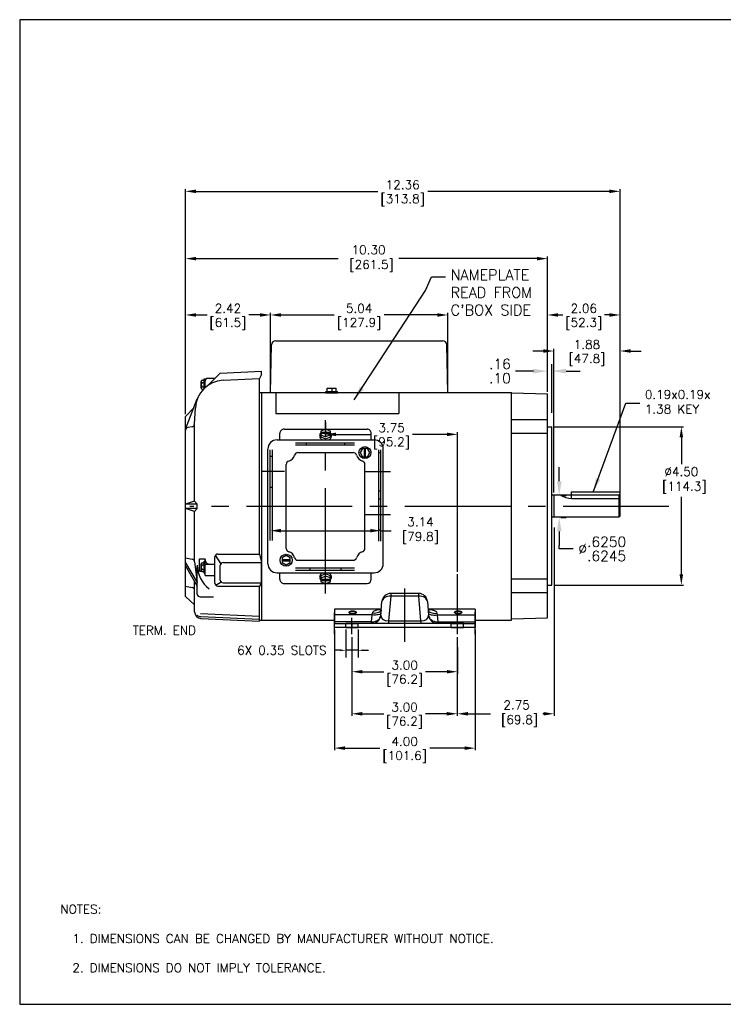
# Model space of a CAD drawing. Extents: x 897.4 to 937.4, y -8.5 to 19.5.
# Tile 1 of 7: x 897.4 to 917.4, y -8.5 to 19.5. Entities that reach past the tile are written whole.
import ezdxf

# ---------------------------------------------------------------- set-up
doc = ezdxf.new("R2010")
doc.units = 0
doc.header["$LTSCALE"] = 4
doc.header["$MEASUREMENT"] = 0
doc.linetypes.add('CENTER2', pattern=[1.125, 0.75, -0.125, 0.125, -0.125])
doc.layers.get('0').update_dxf_attribs({"linetype": 'CONTINUOUS'})
doc.layers.get('DEFPOINTS').update_dxf_attribs({"linetype": 'CONTINUOUS'})
for name, color, linetype in [('CENTER', 40, 'CENTER2'), ('DIMENSIONS', 140, 'CONTINUOUS'), ('DIMENSIONS @ 1', 140, 'CONTINUOUS'), ('TEXT', 140, 'CONTINUOUS'), ('TEXT @ 1', 140, 'CONTINUOUS')]:
    doc.layers.add(name, color=color, linetype=linetype)
doc.styles.add('ROMANS', font='romans.shx')
doc.styles.get("Standard").update_dxf_attribs({"font": 'romans.shx'})
doc.dimstyles.new('DIMSTYLE_2', dxfattribs={"dimtxt": 0.1, "dimasz": 0.15, "dimexe": 0.2, "dimexo": 0.05, "dimgap": 0.09, "dimtad": 0, "dimtih": 1, "dimtoh": 1, "dimdec": 3, "dimzin": 4, "dimdsep": 46, "dimtxsty": 'Standard', "dimcen": 0.09, "dimadec": 0, "dimazin": 0, "dimtfac": 1, "dimtdec": 3, "dimtix": 1, "dimtmove": 0, "dimatfit": 3, "dimfxl": 0, "dimtolj": 1, "dimtzin": 4, "dimarcsym": 0})
doc.dimstyles.get("Standard").update_dxf_attribs({"dimtxt": 0.25, "dimasz": 0.3, "dimexe": 0.0625, "dimexo": 0.0625, "dimgap": 0.0625, "dimtad": 0, "dimtih": 1, "dimtoh": 1, "dimzin": 0, "dimdsep": 46, "dimtxsty": 'Standard', "dimcen": 0, "dimadec": 0, "dimazin": 0, "dimtfac": 1, "dimtofl": 0, "dimtmove": 0, "dimatfit": 3, "dimfxl": 0, "dimtolj": 1, "dimtzin": 0, "dimarcsym": 0})
doc.dimstyles.new('STANDARD - A-B', dxfattribs={"dimtxt": 0.125, "dimasz": 0.125, "dimexe": 0.0625, "dimexo": 0.0625, "dimgap": 0.045, "dimtad": 0, "dimtih": 1, "dimtoh": 1, "dimdec": 4, "dimzin": 4, "dimdsep": 46, "dimtxsty": 'Standard', "dimcen": 0, "dimclrd": 256, "dimclre": 256, "dimclrt": 256, "dimaunit": 1, "dimazin": 1, "dimtm": 1e-09, "dimtfac": 1, "dimtdec": 4, "dimtofl": 0, "dimtmove": 0, "dimatfit": 2, "dimfxl": 0, "dimtolj": 1, "dimtzin": 4, "dimlwd": -1, "dimlwe": -1, "dimarcsym": 0})

# ---------------------------------------------------------------- blocks, each defined once
blk = doc.blocks.new('*D80')
at = {"layer": 'DEFPOINTS', "color": 0}
for p in [(906.678, 2.172), (907.028, 2.172), (907.028, 1.533)]:
    blk.add_point(p, dxfattribs=at)
at = {"layer": 'DIMENSIONS', "color": 0, "lineweight": -2}
for p, q in [((906.678, 2.122), (906.678, 1.333)), ((907.028, 2.122), (907.028, 1.333)), ((906.528, 1.533), (906.378, 1.533)), ((907.028, 1.533), (906.678, 1.533)), ((907.178, 1.533), (907.328, 1.533))]:
    blk.add_line(p, q, dxfattribs=at)
at = {"layer": 'DIMENSIONS', "color": 0}
for points in [[(906.528, 1.558), (906.528, 1.508), (906.678, 1.533)], [(907.178, 1.558), (907.178, 1.508), (907.028, 1.533)]]:
    blk.add_solid(points, dxfattribs=at)
at = {"layer": 'DIMENSIONS', "color": 0, "insert": (904.86, 1.533), "char_height": 0.25, "attachment_point": 5}
blk.add_mtext('\\A1;6X 0.35 SLOTS', dxfattribs=at)
blk = doc.blocks.new('*D96')
at = {"layer": 'DEFPOINTS', "color": 0}
for p in [(914.474, 11.069), (912.414, 8.825), (914.474, 5.826)]:
    blk.add_point(p, dxfattribs=at)
at = {"layer": 'TEXT', "color": 0, "lineweight": -2}
for p, q in [((912.414, 8.887), (912.414, 11.132)), ((912.714, 11.069), (912.852, 11.069)), ((914.174, 11.069), (914.036, 11.069)), ((914.474, 5.889), (914.474, 11.132))]:
    blk.add_line(p, q, dxfattribs=at)
at = {"layer": 'TEXT', "color": 0}
for points in [[(912.714, 11.119), (912.714, 11.019), (912.414, 11.069)], [(914.174, 11.119), (914.174, 11.019), (914.474, 11.069)]]:
    blk.add_solid(points, dxfattribs=at)
at = {"layer": 'TEXT', "color": 0, "char_height": 0.25, "attachment_point": 5}
for s, insert in [('\\A1;2.06', (913.444, 11.257)), ('\\A1;[52.3]', (913.444, 10.816))]:
    blk.add_mtext(s, dxfattribs=dict(at, insert=insert))
blk = doc.blocks.new('*D99')
at = {"layer": 'DEFPOINTS', "color": 0}
for p in [(912.594, 10.044), (912.594, 5.961), (914.474, 5.826)]:
    blk.add_point(p, dxfattribs=at)
at = {"layer": 'DIMENSIONS', "color": 0, "lineweight": -2}
for p, q in [((912.594, 6.023), (912.594, 10.106)), ((914.474, 5.889), (914.474, 10.106)), ((912.294, 10.044), (911.994, 10.044)), ((914.774, 10.044), (915.074, 10.044))]:
    blk.add_line(p, q, dxfattribs=at)
at = {"layer": 'DIMENSIONS', "color": 0}
for points in [[(912.294, 10.094), (912.294, 9.994), (912.594, 10.044)], [(914.774, 10.094), (914.774, 9.994), (914.474, 10.044)]]:
    blk.add_solid(points, dxfattribs=at)
at = {"layer": 'DIMENSIONS', "color": 0, "char_height": 0.25, "attachment_point": 5}
for s, insert in [('\\A1;1.88', (913.534, 10.231)), ('\\A1;[47.8]', (913.534, 9.791))]:
    blk.add_mtext(s, dxfattribs=dict(at, insert=insert))
blk = doc.blocks.new('*D100')
at = {"layer": 'DEFPOINTS', "color": 0}
for p in [(906.849, 1.964), (909.849, 1.964), (909.849, -0.272)]:
    blk.add_point(p, dxfattribs=at)
at = {"layer": 'DIMENSIONS', "color": 0, "lineweight": -2}
for p, q in [((906.849, 1.902), (906.849, -0.334)), ((909.849, 1.902), (909.849, -0.334)), ((907.149, -0.272), (907.757, -0.272)), ((909.549, -0.272), (908.942, -0.272))]:
    blk.add_line(p, q, dxfattribs=at)
at = {"layer": 'DIMENSIONS', "color": 0}
for points in [[(907.149, -0.222), (907.149, -0.322), (906.849, -0.272)], [(909.549, -0.222), (909.549, -0.322), (909.849, -0.272)]]:
    blk.add_solid(points, dxfattribs=at)
at = {"layer": 'DIMENSIONS', "color": 0, "char_height": 0.25, "attachment_point": 5}
for s, insert in [('\\A1;3.00', (908.349, -0.084)), ('\\A1;[76.2]', (908.349, -0.525))]:
    blk.add_mtext(s, dxfattribs=dict(at, insert=insert))
blk = doc.blocks.new('*D101')
at = {"layer": 'DEFPOINTS', "color": 0}
for p in [(912.599, 5.084), (909.849, 1.971), (909.849, -0.272)]:
    blk.add_point(p, dxfattribs=at)
at = {"layer": 'DIMENSIONS', "color": 0, "lineweight": -2}
for p, q in [((912.599, 5.021), (912.599, -0.334)), ((909.849, 1.908), (909.849, -0.334)), ((910.149, -0.272), (910.793, -0.272)), ((912.299, -0.272), (912.275, -0.272))]:
    blk.add_line(p, q, dxfattribs=at)
at = {"layer": 'DIMENSIONS', "color": 0}
for points in [[(910.149, -0.222), (910.149, -0.322), (909.849, -0.272)], [(912.299, -0.222), (912.299, -0.322), (912.599, -0.272)]]:
    blk.add_solid(points, dxfattribs=at)
at = {"layer": 'DIMENSIONS', "color": 0, "insert": (911.534, -0.272), "char_height": 0.25, "attachment_point": 5}
blk.add_mtext('\\A1;2.75\\P [69.8]', dxfattribs=at)
blk = doc.blocks.new('*D84')
at = {"layer": 'DEFPOINTS', "color": 0}
for p in [(912.594, 5.939), (912.594, 5.314), (912.746, 5.314)]:
    blk.add_point(p, dxfattribs=at)
at = {"layer": 'DIMENSIONS'}
for p, q in [((912.746, 6.339), (912.746, 6.739)), ((912.794, 5.939), (912.946, 5.939)), ((912.794, 5.314), (912.946, 5.314)), ((912.746, 4.914), (912.746, 4.514)), ((912.746, 4.416), (912.746, 4.514)), ((913.146, 4.416), (912.746, 4.416))]:
    blk.add_line(p, q, dxfattribs=at)
for points in [[(912.679, 6.339), (912.813, 6.339), (912.746, 5.939)], [(912.679, 4.914), (912.813, 4.914), (912.746, 5.314)]]:
    blk.add_solid(points, dxfattribs=at)
at = {"layer": 'DIMENSIONS', "insert": (913.969, 4.416), "char_height": 0.4, "attachment_point": 5}
blk.add_mtext('\\A1;{\\H0.72x;%%C\\S.6250^ .6245;}', dxfattribs=at)
blk = doc.blocks.new('*D89')
at = {"layer": 'DEFPOINTS', "color": 0}
for p in [(912.414, 9.472), (912.414, 9.025), (912.539, 8.089)]:
    blk.add_point(p, dxfattribs=at)
at = {"layer": 'DIMENSIONS'}
for p, q in [((912.414, 9.225), (912.414, 9.672)), ((912.539, 8.289), (912.539, 9.672)), ((912.014, 9.472), (911.5, 9.472)), ((912.939, 9.472), (913.339, 9.472))]:
    blk.add_line(p, q, dxfattribs=at)
for points in [[(912.014, 9.539), (912.014, 9.406), (912.414, 9.472)], [(912.939, 9.539), (912.939, 9.406), (912.539, 9.472)]]:
    blk.add_solid(points, dxfattribs=at)
at = {"layer": 'DIMENSIONS', "insert": (911.061, 9.472), "char_height": 0.288, "attachment_point": 5}
blk.add_mtext('\\A1;\\S.16^ .10;', dxfattribs=at)
blk = doc.blocks.new('*D112')
at = {"layer": 'DEFPOINTS', "color": 0}
for p in [(912.539, 7.889), (912.539, 3.389), (916.217, 3.389)]:
    blk.add_point(p, dxfattribs=at)
at = {"layer": 'DIMENSIONS', "color": 0, "lineweight": -2}
for p, q in [((912.602, 7.889), (916.279, 7.889)), ((916.217, 7.589), (916.217, 6.824)), ((916.217, 3.689), (916.217, 5.902)), ((912.602, 3.389), (916.279, 3.389))]:
    blk.add_line(p, q, dxfattribs=at)
at = {"layer": 'DIMENSIONS', "color": 0}
for points in [[(916.167, 7.589), (916.267, 7.589), (916.217, 7.889)], [(916.167, 3.689), (916.267, 3.689), (916.217, 3.389)]]:
    blk.add_solid(points, dxfattribs=at)
at = {"layer": 'DIMENSIONS', "color": 0, "insert": (916.217, 6.363), "char_height": 0.25, "attachment_point": 5}
blk.add_mtext('\\A1;%%C4.50\\P [114.3]', dxfattribs=at)
blk = doc.blocks.new('*D115')
at = {"layer": 'DEFPOINTS', "color": 0}
for p in [(907.673, 4.935), (904.533, 4.654), (907.673, 4.637)]:
    blk.add_point(p, dxfattribs=at)
at = {"layer": 'TEXT', "color": 0, "lineweight": -2}
for p, q in [((904.533, 4.716), (904.533, 4.997)), ((904.833, 4.935), (907.373, 4.935)), ((907.673, 4.7), (907.673, 4.997)), ((907.673, 4.935), (907.973, 4.935))]:
    blk.add_line(p, q, dxfattribs=at)
at = {"layer": 'TEXT', "color": 0}
for points in [[(904.833, 4.985), (904.833, 4.885), (904.533, 4.935)], [(907.373, 4.985), (907.373, 4.885), (907.673, 4.935)]]:
    blk.add_solid(points, dxfattribs=at)
at = {"layer": 'TEXT', "color": 0, "insert": (908.715, 4.935), "char_height": 0.25, "attachment_point": 5}
blk.add_mtext('\\A1; 3.14\\P [79.8]', dxfattribs=at)
blk = doc.blocks.new('*D116')
at = {"layer": 'DEFPOINTS', "color": 0}
for p in [(914.474, 14.585), (902.118, 8.186), (914.474, 6.042)]:
    blk.add_point(p, dxfattribs=at)
at = {"layer": 'DIMENSIONS', "color": 0, "lineweight": -2}
for p, q in [((902.118, 8.248), (902.118, 14.647)), ((902.418, 14.585), (907.585, 14.585)), ((914.174, 14.585), (909.008, 14.585)), ((914.474, 6.104), (914.474, 14.647))]:
    blk.add_line(p, q, dxfattribs=at)
at = {"layer": 'DIMENSIONS', "color": 0}
for points in [[(902.418, 14.635), (902.418, 14.535), (902.118, 14.585)], [(914.174, 14.635), (914.174, 14.535), (914.474, 14.585)]]:
    blk.add_solid(points, dxfattribs=at)
at = {"layer": 'DIMENSIONS', "color": 0, "char_height": 0.25, "attachment_point": 5}
for s, insert in [('\\A1;12.36', (908.296, 14.772)), ('\\A1;[313.8]', (908.296, 14.332))]:
    blk.add_mtext(s, dxfattribs=dict(at, insert=insert))
blk = doc.blocks.new('*D117')
at = {"layer": 'DEFPOINTS', "color": 0}
for p in [(906.103, 8.073), (909.853, 7.674), (909.853, 3.701)]:
    blk.add_point(p, dxfattribs=at)
at = {"layer": 'DIMENSIONS', "color": 0, "lineweight": -2}
for p, q in [((906.103, 8.011), (906.103, 7.612)), ((906.403, 7.674), (907.386, 7.674)), ((909.553, 7.674), (908.571, 7.674)), ((909.853, 3.764), (909.853, 7.737))]:
    blk.add_line(p, q, dxfattribs=at)
at = {"layer": 'DIMENSIONS', "color": 0}
for points in [[(906.403, 7.724), (906.403, 7.624), (906.103, 7.674)], [(909.553, 7.724), (909.553, 7.624), (909.853, 7.674)]]:
    blk.add_solid(points, dxfattribs=at)
at = {"layer": 'DIMENSIONS', "color": 0, "char_height": 0.25, "attachment_point": 5}
for s, insert in [('\\A1;3.75', (907.978, 7.862)), ('\\A1;[95.2]', (907.978, 7.421))]:
    blk.add_mtext(s, dxfattribs=dict(at, insert=insert))
blk = doc.blocks.new('*D118')
at = {"layer": 'DEFPOINTS', "color": 0}
for p in [(902.118, 11.069), (904.54, 8.865), (902.118, 8.186)]:
    blk.add_point(p, dxfattribs=at)
at = {"layer": 'DIMENSIONS', "color": 0, "lineweight": -2}
for p, q in [((902.118, 8.248), (902.118, 11.132)), ((902.418, 11.069), (902.737, 11.069)), ((904.24, 11.069), (903.922, 11.069)), ((904.54, 8.927), (904.54, 11.132))]:
    blk.add_line(p, q, dxfattribs=at)
at = {"layer": 'DIMENSIONS', "color": 0}
for points in [[(902.418, 11.119), (902.418, 11.019), (902.118, 11.069)], [(904.24, 11.119), (904.24, 11.019), (904.54, 11.069)]]:
    blk.add_solid(points, dxfattribs=at)
at = {"layer": 'DIMENSIONS', "color": 0, "char_height": 0.25, "attachment_point": 5}
for s, insert in [('\\A1;2.42', (903.329, 11.257)), ('\\A1;[61.5]', (903.329, 10.816))]:
    blk.add_mtext(s, dxfattribs=dict(at, insert=insert))
blk = doc.blocks.new('*D120')
at = {"layer": 'DEFPOINTS', "color": 0}
for p in [(906.353, 2.173), (910.353, 2.18), (910.353, -1.249)]:
    blk.add_point(p, dxfattribs=at)
at = {"layer": 'DIMENSIONS', "color": 0, "lineweight": -2}
for p, q in [((906.353, 2.111), (906.353, -1.311)), ((910.353, 2.118), (910.353, -1.311)), ((906.653, -1.249), (907.642, -1.249)), ((910.053, -1.249), (909.065, -1.249))]:
    blk.add_line(p, q, dxfattribs=at)
at = {"layer": 'DIMENSIONS', "color": 0}
for points in [[(906.653, -1.199), (906.653, -1.299), (906.353, -1.249)], [(910.053, -1.199), (910.053, -1.299), (910.353, -1.249)]]:
    blk.add_solid(points, dxfattribs=at)
at = {"layer": 'DIMENSIONS', "color": 0, "char_height": 0.25, "attachment_point": 5}
for s, insert in [('\\A1;4.00', (908.353, -1.061)), ('\\A1;[101.6]', (908.353, -1.502))]:
    blk.add_mtext(s, dxfattribs=dict(at, insert=insert))
blk = doc.blocks.new('*D121')
at = {"layer": 'DEFPOINTS', "color": 0}
for p in [(912.414, 12.671), (912.414, 8.825), (902.118, 8.186)]:
    blk.add_point(p, dxfattribs=at)
at = {"layer": 'DIMENSIONS', "color": 0, "lineweight": -2}
for p, q in [((902.118, 8.248), (902.118, 12.734)), ((902.418, 12.671), (906.466, 12.671)), ((912.114, 12.671), (908.186, 12.671)), ((912.414, 8.887), (912.414, 12.734))]:
    blk.add_line(p, q, dxfattribs=at)
at = {"layer": 'DIMENSIONS', "color": 0}
for points in [[(902.418, 12.721), (902.418, 12.621), (902.118, 12.671)], [(912.114, 12.721), (912.114, 12.621), (912.414, 12.671)]]:
    blk.add_solid(points, dxfattribs=at)
at = {"layer": 'DIMENSIONS', "color": 0, "insert": (907.326, 12.671), "char_height": 0.25, "attachment_point": 5}
blk.add_mtext('\\A1;10.30\\P [261.5]', dxfattribs=at)
blk = doc.blocks.new('*D122')
at = {"layer": 'DEFPOINTS', "color": 0}
for p in [(909.576, 11.069), (904.54, 8.865), (909.576, 8.865)]:
    blk.add_point(p, dxfattribs=at)
at = {"layer": 'DIMENSIONS', "color": 0, "lineweight": -2}
for p, q in [((904.54, 8.927), (904.54, 11.132)), ((904.84, 11.069), (906.347, 11.069)), ((909.276, 11.069), (907.77, 11.069)), ((909.576, 8.927), (909.576, 11.132))]:
    blk.add_line(p, q, dxfattribs=at)
at = {"layer": 'DIMENSIONS', "color": 0}
for points in [[(904.84, 11.119), (904.84, 11.019), (904.54, 11.069)], [(909.276, 11.119), (909.276, 11.019), (909.576, 11.069)]]:
    blk.add_solid(points, dxfattribs=at)
at = {"layer": 'DIMENSIONS', "color": 0, "char_height": 0.25, "attachment_point": 5}
for s, insert in [('\\A1;5.04', (907.058, 11.257)), ('\\A1;[127.9]', (907.058, 10.816))]:
    blk.add_mtext(s, dxfattribs=dict(at, insert=insert))
blk = doc.blocks.new('*D125')
at = {"layer": 'DEFPOINTS', "color": 0}
for p in [(906.853, 1.68), (909.853, 1.68), (909.853, 0.924)]:
    blk.add_point(p, dxfattribs=at)
at = {"layer": 'DIMENSIONS', "color": 0, "lineweight": -2}
for p, q in [((906.853, 1.618), (906.853, 0.861)), ((909.853, 1.618), (909.853, 0.861)), ((907.153, 0.924), (907.761, 0.924)), ((909.553, 0.924), (908.946, 0.924))]:
    blk.add_line(p, q, dxfattribs=at)
at = {"layer": 'DIMENSIONS', "color": 0}
for points in [[(907.153, 0.974), (907.153, 0.874), (906.853, 0.924)], [(909.553, 0.974), (909.553, 0.874), (909.853, 0.924)]]:
    blk.add_solid(points, dxfattribs=at)
at = {"layer": 'DIMENSIONS', "color": 0, "char_height": 0.25, "attachment_point": 5}
for s, insert in [('\\A1;3.00', (908.353, 1.111)), ('\\A1;[76.2]', (908.353, 0.671))]:
    blk.add_mtext(s, dxfattribs=dict(at, insert=insert))

msp = doc.modelspace()

# ---------------------------------------------------------------- linework, layer by layer
for p, q in [((904.54046, 8.86489), (904.56698, 10.21844)), ((904.68695, 10.33609), (909.43048, 10.33609)), ((909.57648, 8.86489), (909.54997, 10.21844)), ((902.65347, 8.9779), (902.65347, 9.2534)), ((902.65347, 9.2534), (902.67847, 9.2534)), ((902.67847, 9.0012), (902.67847, 9.2534)), ((902.74956, 9.05808), (903.10847, 9.41699)), ((902.95737, 9.26589), (902.75847, 9.26589)), ((903.10847, 9.41699), (904.27847, 9.46807)), ((903.18832, 9.21138), (904.22847, 9.26589)), ((904.27847, 9.37799), (904.22847, 9.26589)), ((904.22847, 4.27119), (904.22847, 9.26589)), ((904.27847, 9.37799), (904.27847, 9.46807)), ((902.56752, 8.99127), (902.56752, 9.18059)), ((902.59906, 9.21205), (902.65347, 9.21205)), ((902.59906, 9.14897), (902.65347, 9.14897)), ((902.59906, 9.02282), (902.65347, 9.02282)), ((906.15347, 8.88985), (906.15347, 8.98361)), ((906.15347, 8.98361), (906.40347, 8.98361)), ((906.27847, 8.98361), (906.27847, 8.88985)), ((906.40347, 8.88985), (906.40347, 8.98361)), ((902.12384, 7.81758), (902.45749, 8.68153)), ((902.59906, 8.95975), (902.63535, 8.95975)), ((904.22847, 8.86489), (911.38847, 8.86489)), ((904.27847, 8.86489), (906.61047, 8.86489)), ((904.27847, 8.86489), (904.27847, 2.38688)), ((904.68847, 8.86489), (904.68847, 8.26489)), ((906.11047, 8.85865), (906.11047, 8.88985)), ((906.11047, 8.88985), (906.44647, 8.88985)), ((906.11047, 8.85865), (906.44647, 8.85865)), ((906.44647, 8.85865), (906.44647, 8.88985)), ((908.18847, 8.86489), (908.18847, 8.26489)), ((911.38847, 2.38688), (911.38847, 8.86489)), ((911.3893, 8.8516), (912.41394, 8.82477)), ((912.4143, 2.45363), (912.4143, 8.82477)), ((902.11847, 8.18589), (902.35895, 8.42637)), ((902.37873, 7.96474), (902.4029, 8.42596)), ((902.11847, 3.06589), (902.11847, 8.18589)), ((904.68847, 8.26489), (908.18847, 8.26489)), ((902.31273, 7.89014), (902.18458, 7.86755)), ((902.37873, 5.77589), (902.37873, 7.96474)), ((911.3893, 8.09601), (912.4143, 8.09601)), ((912.4143, 7.8892), (912.5393, 7.8892)), ((912.5393, 3.3892), (912.5393, 7.8892)), ((904.80347, 7.5159), (904.80347, 7.69989)), ((904.92347, 7.81989), (907.28347, 7.81989)), ((906.10347, 7.81989), (905.96747, 7.76789)), ((905.96747, 7.76789), (905.96747, 7.66)), ((906.23947, 7.72894), (905.96747, 7.72894)), ((906.23947, 7.69894), (905.96747, 7.69894)), ((905.96747, 7.66), (906.10347, 7.60605)), ((905.96747, 7.66), (905.96747, 7.59912)), ((905.96747, 7.59912), (906.10347, 7.54517)), ((906.23947, 7.76789), (906.10347, 7.81989)), ((906.23947, 7.66), (906.10347, 7.60605)), ((906.10347, 7.54517), (906.23947, 7.59912)), ((906.23947, 7.66), (906.23947, 7.76789)), ((906.23947, 7.59912), (906.23947, 7.66)), ((907.40347, 7.5159), (907.40347, 7.69989)), ((911.3893, 7.71126), (912.4143, 7.71126)), ((904.72348, 7.5159), (907.48348, 7.5159)), ((905.25206, 7.43589), (906.9296, 7.43589)), ((905.25206, 7.37589), (906.9296, 7.37589)), ((905.55847, 7.38199), (905.55847, 7.42987)), ((906.64847, 7.38199), (906.64847, 7.42987)), ((904.46348, 3.9959), (904.46348, 7.2559)), ((904.53347, 4.65369), (904.53347, 7.23667)), ((904.5458, 7.05589), (904.58571, 7.05589)), ((904.59347, 4.65369), (904.59347, 7.23667)), ((905.3189, 7.1559), (906.88804, 7.1559)), ((907.15548, 7.27368), (907.08748, 7.1559)), ((907.08748, 7.1559), (907.15548, 7.03812)), ((907.29148, 7.27368), (907.15548, 7.27368)), ((907.15548, 7.03812), (907.29148, 7.03812)), ((907.20848, 7.03812), (907.20848, 7.27368)), ((907.23848, 7.03812), (907.23848, 7.27368)), ((907.35948, 7.1559), (907.29148, 7.27368)), ((907.29148, 7.03812), (907.35948, 7.1559)), ((907.61347, 4.63712), (907.61347, 7.23667)), ((907.6312, 7.16089), (907.6588, 7.16089)), ((907.67347, 4.63712), (907.67347, 7.23667)), ((907.74348, 3.9959), (907.74348, 7.2559)), ((904.98348, 4.43131), (904.98348, 6.82047)), ((907.22348, 4.43131), (907.22348, 6.82049)), ((904.5458, 6.17589), (904.58571, 6.17589)), ((907.6312, 6.07089), (907.6588, 6.07089)), ((912.5393, 5.9517), (914.4443, 5.9517)), ((912.5993, 5.3267), (912.5993, 5.9517)), ((913.0943, 6.0417), (914.4743, 6.0417)), ((913.0943, 5.9517), (913.0943, 6.0417)), ((913.0943, 5.8517), (913.0943, 5.9517)), ((914.4743, 5.9217), (914.4443, 5.9517)), ((914.4443, 5.9517), (914.4443, 5.3267)), ((914.4743, 5.3567), (914.4743, 6.0417)), ((902.37873, 5.77589), (902.11847, 5.68589)), ((902.45749, 5.68589), (902.11847, 5.68589)), ((902.45749, 5.68589), (902.37873, 5.77589)), ((902.45749, 5.56589), (902.45749, 5.68589)), ((907.6312, 5.83589), (907.6588, 5.83589)), ((913.0943, 5.8517), (914.4443, 5.8517)), ((902.45749, 5.56589), (902.11847, 5.56589)), ((902.37873, 5.47589), (902.11847, 5.56589)), ((902.45749, 5.56589), (902.37873, 5.47589)), ((902.37873, 4.04803), (902.37873, 5.47589)), ((912.5393, 5.3267), (914.4443, 5.3267)), ((914.4443, 5.3267), (914.4743, 5.3567)), ((907.6312, 4.95589), (907.6588, 4.95589)), ((903.1266, 3.99785), (902.9755, 4.2419)), ((903.03737, 4.27119), (904.22847, 4.27119)), ((904.22847, 4.27119), (904.27847, 4.02713)), ((904.98348, 4.2319), (904.8657, 4.1639)), ((905.10126, 4.1639), (904.98348, 4.2319)), ((902.11847, 4.16105), (902.31262, 4.12682)), ((902.11847, 4.02465), (902.45749, 3.46256)), ((902.11847, 3.9398), (902.45749, 3.35396)), ((902.37873, 4.04803), (902.45749, 3.46256)), ((902.52388, 3.78004), (902.52388, 4.12966)), ((902.52388, 4.12966), (902.67847, 4.12966)), ((902.56752, 3.80358), (902.56752, 3.9929)), ((902.59906, 4.02436), (902.65347, 4.02436)), ((902.59906, 3.96128), (902.65347, 3.96128)), ((902.65347, 3.73071), (902.65347, 4.06571)), ((902.65347, 4.06571), (902.67847, 4.06571)), ((902.67847, 3.65604), (902.67847, 4.12966)), ((902.67847, 3.97918), (902.95737, 3.97918)), ((902.95737, 3.44077), (902.95737, 4.19119)), ((903.10847, 3.53159), (903.10847, 3.94713)), ((903.18847, 4.02713), (904.27847, 4.02713)), ((904.27847, 3.45159), (904.27847, 4.02713)), ((904.8657, 4.1639), (904.8657, 4.0279)), ((904.8657, 4.1109), (905.10126, 4.1109)), ((904.8657, 4.0809), (905.10126, 4.0809)), ((904.8657, 4.0279), (904.98348, 3.9599)), ((904.98348, 3.9599), (905.10126, 4.0279)), ((905.10126, 4.0279), (905.10126, 4.1639)), ((905.31889, 4.0959), (906.88807, 4.0959)), ((902.45749, 3.13244), (902.45749, 3.91715)), ((902.52388, 3.78004), (902.57808, 3.78004)), ((902.59906, 3.83513), (902.65347, 3.83513)), ((902.59906, 3.77205), (902.65347, 3.77205)), ((902.65347, 3.73071), (902.67847, 3.73071)), ((902.67847, 3.65604), (902.95737, 3.65604)), ((904.72348, 3.7359), (907.48348, 3.7359)), ((904.80347, 3.55189), (904.80347, 3.7359)), ((905.25206, 3.87589), (906.9296, 3.87589)), ((905.25206, 3.81589), (906.9296, 3.81589)), ((905.66347, 3.82633), (905.66347, 3.86509)), ((906.10347, 3.70661), (905.96747, 3.65267)), ((905.96747, 3.65267), (905.96747, 3.59179)), ((905.96747, 3.59179), (906.10347, 3.64574)), ((906.23947, 3.65267), (906.10347, 3.70661)), ((906.23947, 3.59179), (906.10347, 3.64574)), ((906.23947, 3.59179), (906.23947, 3.65267)), ((906.54347, 3.82633), (906.54347, 3.86509)), ((907.40347, 3.55189), (907.40347, 3.7359)), ((902.37873, 2.62854), (902.37873, 3.49007)), ((903.13813, 3.46941), (902.98703, 3.37859)), ((903.03737, 3.36077), (904.22847, 3.36077)), ((903.18847, 3.45159), (904.27847, 3.45159)), ((904.27847, 3.45159), (904.22847, 3.36077)), ((904.22847, 2.36589), (904.22847, 3.36077)), ((904.92347, 3.4319), (907.28347, 3.4319)), ((905.96747, 3.59179), (905.96747, 3.48389)), ((905.96747, 3.55284), (906.23947, 3.55284)), ((905.96747, 3.52284), (906.23947, 3.52284)), ((905.96747, 3.48389), (906.10347, 3.4319)), ((906.10347, 3.4319), (906.23947, 3.48389)), ((906.23947, 3.48389), (906.23947, 3.59179)), ((911.3893, 3.56714), (912.4143, 3.56714)), ((912.4143, 3.3892), (912.5393, 3.3892)), ((902.11847, 3.35396), (902.31262, 3.31973)), ((907.95681, 3.14851), (907.95657, 3.07566)), ((908.75014, 3.14851), (907.95681, 3.14851)), ((908.75038, 3.07566), (908.75014, 3.14851)), ((911.3893, 3.17399), (912.4143, 3.17399)), ((902.11847, 3.06589), (902.37873, 2.82589)), ((902.53749, 3.05244), (902.92101, 3.05244)), ((907.67344, 2.52805), (907.70752, 2.91761)), ((907.70752, 2.91761), (907.70773, 2.92002)), ((907.95657, 3.07566), (907.89483, 2.37001)), ((908.75038, 3.07566), (907.95657, 3.07566)), ((908.81211, 2.37001), (908.75038, 3.07566)), ((908.99919, 2.9203), (908.99943, 2.91761)), ((908.99943, 2.91761), (909.03351, 2.52805)), ((902.54834, 2.57505), (904.22847, 2.50169)), ((907.68855, 2.7008), (906.35347, 2.7008)), ((906.35347, 2.7008), (906.35347, 2.53804)), ((907.42902, 2.53804), (906.35347, 2.53804)), ((906.35347, 2.53804), (906.35347, 2.34431)), ((907.41207, 2.34431), (907.42902, 2.53804)), ((907.42902, 2.53804), (907.4377, 2.58446)), ((910.35347, 2.7008), (909.01839, 2.7008)), ((909.26924, 2.58446), (909.27793, 2.53804)), ((909.27793, 2.53804), (909.29488, 2.34431)), ((909.27793, 2.53804), (910.35347, 2.53804)), ((910.35347, 2.7008), (910.35347, 2.53804)), ((910.35347, 2.53804), (910.35347, 2.34431)), ((902.56044, 2.49081), (904.22847, 2.41798)), ((902.56044, 2.43872), (904.22847, 2.36589)), ((904.22847, 2.38688), (906.35347, 2.38688)), ((907.41207, 2.34431), (906.35347, 2.34431)), ((906.35347, 2.34431), (906.35347, 2.29984)), ((906.35347, 2.18024), (906.35347, 2.29984)), ((906.35347, 2.29984), (906.85347, 2.29984)), ((906.67847, 2.18024), (906.67847, 2.29984)), ((906.67847, 2.29984), (907.02847, 2.29984)), ((907.02847, 2.29984), (906.67847, 2.29984)), ((906.85347, 2.29984), (906.85347, 2.18024)), ((909.85347, 2.29984), (906.85347, 2.29984)), ((907.02847, 2.18024), (907.02847, 2.29984)), ((907.41207, 2.29984), (907.41207, 2.34431)), ((907.89483, 2.37001), (907.89483, 2.29984)), ((907.89483, 2.37001), (908.81211, 2.37001)), ((908.81211, 2.37001), (908.81211, 2.29984)), ((909.29488, 2.34431), (909.29488, 2.29984)), ((909.29488, 2.34431), (910.35347, 2.34431)), ((909.67847, 2.18024), (909.67847, 2.29984)), ((909.67847, 2.29984), (910.02847, 2.29984)), ((910.02847, 2.29984), (909.67847, 2.29984)), ((909.67847, 2.29984), (910.02847, 2.29984)), ((910.02847, 2.29984), (909.67847, 2.29984)), ((909.85347, 2.18024), (909.85347, 2.29984)), ((909.85347, 2.29984), (910.35347, 2.29984)), ((910.02847, 2.18024), (910.02847, 2.29984)), ((910.35347, 2.38688), (911.38847, 2.38688)), ((910.35347, 2.34431), (910.35347, 2.29984)), ((910.35347, 2.29984), (910.35347, 2.18024)), ((911.3893, 2.4268), (912.41394, 2.45363)), ((906.85347, 2.18024), (906.35347, 2.18024)), ((906.67847, 2.18024), (907.02847, 2.18024)), ((907.02847, 2.18024), (906.67847, 2.18024)), ((907.35347, 2.18024), (906.85347, 2.18024)), ((907.35347, 2.19324), (909.35347, 2.19324)), ((907.35347, 2.18024), (907.35347, 2.19324)), ((909.35347, 2.19324), (909.35347, 2.18024)), ((909.85347, 2.18024), (909.35347, 2.18024)), ((909.67847, 2.18024), (910.02847, 2.18024)), ((910.02847, 2.18024), (909.67847, 2.18024)), ((910.02847, 2.18024), (909.67847, 2.18024)), ((909.67847, 2.18024), (910.02847, 2.18024)), ((910.35347, 2.18024), (909.85347, 2.18024))]:
    msp.add_line(p, q)
at = {"flags": 128}
for points in [[(907.95657, 3.07566), (907.90981, 3.07444), (907.8647, 3.0669), (907.82285, 3.0533), (907.78574, 3.03412), (907.75468, 3.01004), (907.73077, 2.98191), (907.71486, 2.95073), (907.70752, 2.91761)], [(908.99943, 2.91761), (908.99208, 2.95073), (908.97617, 2.98191), (908.95227, 3.01004), (908.92121, 3.03412), (908.88409, 3.0533), (908.84224, 3.0669), (908.79714, 3.07444), (908.75038, 3.07566)], [(907.67807, 2.58095), (907.67234, 2.56901), (907.65752, 2.55832), (907.63418, 2.54929), (907.60317, 2.54226), (907.56566, 2.53748), (907.52305, 2.53515), (907.47693, 2.53533), (907.42902, 2.53804)], [(907.68675, 2.68022), (907.68027, 2.65843), (907.66495, 2.63822), (907.64134, 2.62034), (907.61031, 2.60544), (907.57298, 2.59406), (907.53073, 2.58661), (907.48508, 2.58337), (907.4377, 2.58446)], [(909.02019, 2.68022), (909.02668, 2.65843), (909.042, 2.63822), (909.06561, 2.62034), (909.09664, 2.60544), (909.13396, 2.59406), (909.17622, 2.58661), (909.22187, 2.58337), (909.26924, 2.58446)], [(909.02888, 2.58095), (909.03461, 2.56901), (909.04942, 2.55832), (909.07277, 2.54929), (909.10378, 2.54226), (909.14129, 2.53748), (909.1839, 2.53515), (909.23002, 2.53533), (909.27793, 2.53804)]]:
    msp.add_lwpolyline(points, dxfattribs=at)
for centre in [(907.22348, 7.1559), (904.98348, 4.0959)]:
    msp.add_circle(centre, 0.17)
for centre, radius, start, end in [((904.68695, 10.21609), 0.12, 90.000004, 179.270513), ((909.42999, 10.21609), 0.12, 0.729484, 90.000004), ((902.75847, 9.18589), 0.08, 90.000004, 180.000031), ((903.23176, 8.38252), 0.83, 93.000005, 176.999996), ((902.59906, 9.18051), 0.03154, 90.000434, 269.999543), ((902.64636, 9.0859), 0.07884, 126.868171, 233.131542), ((902.59906, 8.99129), 0.03154, 90.000652, 269.999371), ((902.19847, 7.78876), 0.08, 99.999905, 180.000031), ((902.29884, 7.96893), 0.08, 279.999547, 357.000147), ((904.92347, 7.69989), 0.12, 90.000004, 180.000031), ((907.28347, 7.69989), 0.12, 0, 90.000004), ((904.72348, 7.2559), 0.26, 90.000004, 180.000031), ((907.48348, 7.2559), 0.26, 0, 90.000004), ((904.98348, 7.1559), 0.25, 286.600651, 343.399103), ((905.3189, 7.0559), 0.1, 89.996177, 163.399284), ((906.88805, 7.05591), 0.1, 16.600339, 90.007103), ((907.22348, 7.1559), 0.25, 196.600383, 253.398606), ((905.08348, 6.82048), 0.1, 106.60066, 180.005222), ((907.12348, 6.82049), 0.1, 0, 73.398374), ((913.0943, 6.3517), 0.5, 233.130029, 270), ((903.03737, 4.19119), 0.08, 90.000004, 180.000031), ((905.08348, 4.43131), 0.1, 180.000031, 253.398549), ((904.98348, 4.0959), 0.25, 16.601536, 73.398523), ((907.22348, 4.0959), 0.25, 106.601542, 163.398453), ((907.12348, 4.43131), 0.1, 286.601396, 0), ((902.29873, 4.04803), 0.08, 0, 80.000109), ((903.28749, 3.95273), 0.83, 180.000031, 233.673617), ((902.59906, 3.99282), 0.03154, 90.000434, 269.999543), ((902.64636, 3.8982), 0.07884, 126.868171, 233.131542), ((902.81792, 4.11863), 0.13945, 179.999894, 270.399525), ((903.18847, 3.94713), 0.08, 90.000004, 180.000031), ((904.72348, 3.9959), 0.26, 180.000031, 270.000001), ((905.31889, 4.1959), 0.1, 196.601644, 270.000116), ((906.88807, 4.1959), 0.1, 270.000001, 343.398473), ((907.48348, 3.9959), 0.26, 270.000001, 0), ((902.59906, 3.80359), 0.03154, 90.000652, 269.999371), ((903.03737, 3.44077), 0.08, 180.000031, 270.000001), ((903.18847, 3.53159), 0.08, 180.000031, 270.000001), ((904.92347, 3.55189), 0.12, 179.999991, 270.000001), ((907.28347, 3.55189), 0.12, 270.000001, 0), ((902.29873, 3.24094), 0.08, 0, 80.000115), ((902.53749, 3.13244), 0.08, 179.99998, 270.000001), ((907.95681, 2.89851), 0.25, 90.096217, 175), ((908.75014, 2.89851), 0.25, 5, 89.862106), ((902.56873, 2.62854), 0.19, 180.000031, 267.499957), ((902.56873, 2.68063), 0.19, 232.069336, 267.499957), ((907.42439, 2.54984), 0.25, 270, 355), ((909.28256, 2.54984), 0.25, 185, 270), ((907.27772, 2.33494), 0.15081, 346.543489, 3.456511), ((909.42923, 2.33494), 0.15081, 176.543489, 193.456511)]:
    msp.add_arc(centre, radius, start, end)
for centre, major_axis, ratio, start_param, end_param in [((907.42439, 2.54984), (0.24905, -0.02179), 0.82189595, 4.79965544, 6.28318531), ((907.9263, 2.54984), (0.2499, 0.06146), 0.67761028, 2.91465631, 4.4227169), ((908.78065, 2.54984), (0.2499, -0.06146), 0.67761028, 5.00206106, 6.51012165), ((909.28256, 2.54984), (0.24905, 0.02179), 0.82189595, 3.14159265, 4.62512252), ((907.40777, 2.35984), (0.2505, -0.00517), 0.06162247, 4.73083543, 4.79554242), ((909.29918, 2.35984), (0.2505, 0.00517), 0.06162247, 4.62923555, 4.69394253)]:
    msp.add_ellipse(centre, major_axis=major_axis, ratio=ratio, start_param=start_param, end_param=end_param)
for points, knots in [([(905.96747, 7.71131), (905.95807, 7.70092), (905.94424, 7.6801), (905.9342, 7.64349), (905.93614, 7.60651), (905.95217, 7.56931), (905.98092, 7.5371), (906.00496, 7.52214), (906.01819, 7.51588)], [0, 0, 0, 0, 0.17857143, 0.30612245, 0.45918367, 0.62244898, 0.79591837, 1, 1, 1, 1]), ([(906.18876, 7.51588), (906.21157, 7.52659), (906.24535, 7.55153), (906.26948, 7.60156), (906.27338, 7.64051), (906.26344, 7.67912), (906.2486, 7.7012), (906.23947, 7.71131)], [0, 0, 0, 0, 0.35714286, 0.52040816, 0.67346939, 0.82653061, 1, 1, 1, 1]), ([(906.01819, 3.7359), (905.99538, 3.72519), (905.9616, 3.70025), (905.93746, 3.65023), (905.93356, 3.61127), (905.9435, 3.57267), (905.95834, 3.55058), (905.96747, 3.54048)], [0, 0, 0, 0, 0.35714286, 0.52040816, 0.67346939, 0.82653061, 1, 1, 1, 1]), ([(906.23947, 3.54048), (906.24887, 3.55086), (906.26271, 3.57168), (906.27274, 3.60829), (906.2708, 3.64528), (906.25478, 3.68247), (906.22602, 3.71468), (906.20198, 3.72964), (906.18876, 3.7359)], [0, 0, 0, 0, 0.17857143, 0.30612245, 0.45918367, 0.62244898, 0.79591837, 1, 1, 1, 1]), ([(906.91304, 2.58096), (906.89996, 2.57989), (906.87378, 2.57775), (906.83259, 2.58021), (906.79875, 2.58737), (906.77503, 2.59803), (906.76775, 2.61136), (906.77529, 2.62499), (906.79512, 2.63624), (906.8193, 2.64086), (906.84054, 2.64682), (906.87381, 2.64804), (906.91435, 2.6457), (906.94755, 2.63702), (906.96925, 2.62757), (906.97211, 2.61848), (906.9799, 2.60955), (906.97128, 2.59808), (906.94868, 2.58716), (906.92488, 2.58302), (906.91304, 2.58096)], [0, 0, 0, 0, 0.06185617, 0.12374238, 0.18589325, 0.24865009, 0.31184695, 0.37491227, 0.43780224, 0.47877148, 0.49991812, 0.56185286, 0.62365299, 0.68590374, 0.74865748, 0.77516272, 0.81185909, 0.87491709, 0.93781119, 1, 1, 1, 1]), ([(906.91304, 2.64328), (906.89996, 2.64456), (906.87378, 2.64713), (906.83259, 2.64415), (906.79875, 2.63573), (906.77503, 2.62384), (906.76776, 2.61003), (906.77524, 2.59694), (906.79633, 2.58647), (906.82076, 2.5827), (906.84238, 2.57777), (906.87345, 2.57735), (906.90454, 2.57777), (906.92616, 2.5827), (906.95059, 2.58647), (906.97169, 2.59693), (906.97921, 2.61003), (906.97183, 2.62377), (906.94854, 2.63597), (906.92483, 2.64085), (906.91304, 2.64328)], [0, 0, 0, 0, 0.06185617, 0.12374238, 0.18589325, 0.24865009, 0.31184695, 0.37491227, 0.43780224, 0.48747268, 0.49991812, 0.56185286, 0.62365299, 0.63618053, 0.68590374, 0.74865748, 0.81185909, 0.87491709, 0.93781119, 1, 1, 1, 1]), ([(907.4377, 2.58446), (907.44138, 2.59604), (907.44724, 2.61446), (907.47335, 2.64485), (907.52964, 2.6782), (907.60844, 2.69605), (907.66789, 2.69829), (907.6884, 2.69906)], [0, 0, 0, 0, 0.12118281, 0.19288006, 0.41855222, 0.79945489, 1, 1, 1, 1]), ([(909.01855, 2.69906), (909.03905, 2.69829), (909.0985, 2.69605), (909.1773, 2.6782), (909.2336, 2.64485), (909.2597, 2.61446), (909.26556, 2.59604), (909.26924, 2.58446)], [0, 0, 0, 0, 0.20054511, 0.58144778, 0.80711994, 0.87881719, 1, 1, 1, 1]), ([(909.91304, 2.58096), (909.89996, 2.57989), (909.87378, 2.57775), (909.83259, 2.58021), (909.79875, 2.58737), (909.77503, 2.59803), (909.76775, 2.61136), (909.77529, 2.62499), (909.79512, 2.63624), (909.8193, 2.64086), (909.84054, 2.64682), (909.87381, 2.64804), (909.91435, 2.6457), (909.94755, 2.63702), (909.96925, 2.62757), (909.97211, 2.61848), (909.9799, 2.60955), (909.97128, 2.59808), (909.94868, 2.58716), (909.92488, 2.58302), (909.91304, 2.58096)], [0, 0, 0, 0, 0.06185617, 0.12374238, 0.18589325, 0.24865009, 0.31184695, 0.37491227, 0.43780224, 0.47877147, 0.49991812, 0.56185286, 0.62365299, 0.68590374, 0.74865748, 0.77516267, 0.81185909, 0.87491709, 0.93781119, 1, 1, 1, 1]), ([(909.91304, 2.64328), (909.89996, 2.64456), (909.87378, 2.64713), (909.83259, 2.64415), (909.79875, 2.63573), (909.77503, 2.62384), (909.76776, 2.61003), (909.77524, 2.59694), (909.79633, 2.58647), (909.82076, 2.5827), (909.84238, 2.57777), (909.87345, 2.57735), (909.90454, 2.57777), (909.92616, 2.5827), (909.95059, 2.58647), (909.97169, 2.59693), (909.97921, 2.61003), (909.97183, 2.62377), (909.94854, 2.63597), (909.92483, 2.64085), (909.91304, 2.64328)], [0, 0, 0, 0, 0.06185617, 0.12374238, 0.18589325, 0.24865009, 0.31184695, 0.37491227, 0.43780224, 0.48747268, 0.49991812, 0.56185286, 0.62365299, 0.63618053, 0.68590374, 0.74865748, 0.81185909, 0.87491709, 0.93781119, 1, 1, 1, 1])]:
    msp.add_open_spline(points, degree=3, knots=knots)
at = {"layer": 'CENTER'}
for p, q in [((906.10348, 3.1452), (906.10348, 8.07324)), ((904.93748, 6.61589), (904.28391, 6.61589)), ((907.21195, 6.61589), (907.95142, 6.61589)), ((915.85823, 5.62641), (902.24176, 5.62641)), ((907.21195, 5.39589), (907.95142, 5.39589)), ((909.85347, 1.99022), (909.85347, 3.70115)), ((908.35347, 1.77617), (908.35347, 3.29073)), ((906.35347, 1.99022), (906.35347, 2.59588)), ((910.35347, 1.99022), (910.35347, 2.63048)), ((906.85347, 1.99022), (906.85347, 2.45872))]:
    msp.add_line(p, q, dxfattribs=at)
at = {"layer": 'DEFPOINTS'}
msp.add_lwpolyline([(897.40933, -8.5339), (937.40933, -8.5339), (937.40933, 19.4661), (897.40933, 19.4661)], close=True, dxfattribs=at)

# ---------------------------------------------------------------- texts
at = {"layer": 'TEXT', "attachment_point": 1}
for s, insert, char_height in [("NAMEPLATE \\PREAD FROM \\PC'BOX SIDE", (909.6576, 12.35794), 0.3), ('0.19x0.19x\\P1.38 KEY', (915.18036, 8.93373), 0.25)]:
    msp.add_mtext(s, dxfattribs=dict(at, insert=insert, char_height=char_height))
at = {"layer": 'TEXT', "insert": (900.62183, 2.22719), "char_height": 0.25, "width": 2.7994396, "attachment_point": 1, "rotation": 0.000014}
msp.add_mtext('TERM. END', dxfattribs=at)
at = {"layer": 'TEXT', "insert": (898.56246, -5.70529), "char_height": 0.25, "attachment_point": 1, "style": 'ROMANS'}
msp.add_mtext_dynamic_manual_height_columns('NOTES:\\P\\P  1. DIMENSIONS CAN BE CHANGED BY MANUFACTURER WITHOUT NOTICE.\\P\\P  2. DIMENSIONS DO NOT IMPLY TOLERANCE.', width=22.7876259, gutter_width=1.75, heights=[0], dxfattribs=at)

# ---------------------------------------------------------------- dimensions: what is measured, and where the dimension line sits
at = {"layer": 'DIMENSIONS'}
dim = msp.add_linear_dim(base=(912.4142957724, 9.4723564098), p1=(912.5392957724, 8.0891957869), p2=(912.4142957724, 9.0247655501), dimstyle='STANDARD - A-B', override={"dimscale": 3.2, "dimtxt": 0.09, "dimdec": 2, "dimadec": 0, "dimlim": 1, "dimtp": 0.03, "dimtm": 0.03, "dimtdec": 2}, dxfattribs=at)
dim.commit()
dim.dimension.update_dxf_attribs({"geometry": '*D89', "text_midpoint": (911.0607719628, 9.4723564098), "dimtype": 160})
dim = msp.add_linear_dim(base=(912.74594, 5.31391), p1=(912.5943, 5.93891), p2=(912.5943, 5.31391), angle=89.999351, text='{\\H0.72x;%%C<>}', dimstyle='STANDARD - A-B', override={"dimscale": 3.2, "dimgap": 0.045, "dimtol": 0, "dimlim": 1, "dimtm": 0.0005, "dimtmove": 1}, dxfattribs=at)
dim.commit()
dim.dimension.update_dxf_attribs({"geometry": '*D84', "text_midpoint": (912.90516, 4.41602), "dimtype": 160})
dim = msp.add_linear_dim(base=(907.02847, 1.53331), p1=(906.67847, 2.17245), p2=(907.02847, 2.17245), text='6X 0.35 SLOTS', dimstyle='DIMSTYLE_2', override={"dimtxt": 0.25}, dxfattribs=at)
dim.commit()
dim.dimension.update_dxf_attribs({"geometry": '*D80', "text_midpoint": (904.8599, 1.53331), "dimtype": 160})
at = {"layer": 'DIMENSIONS @ 1'}
for base, p1, p2, picture, middle in [((914.4743, 14.5846), (902.11847, 8.18589), (914.4743, 6.0417), '*D116', (908.29638, 14.5846)), ((902.11847, 11.06939), (904.54046, 8.86489), (902.11847, 8.18589), '*D118', (903.32947, 11.06939)), ((909.57648, 11.06939), (904.54046, 8.86489), (909.57648, 8.86489), '*D122', (907.05847, 11.06939)), ((912.5943, 10.04394), (914.4743, 5.82641), (912.5943, 5.96091), '*D99', (913.5343, 10.04394)), ((909.85347, 7.67445), (906.10348, 8.07324), (909.85347, 3.70115), '*D117', (907.97848, 7.67445)), ((910.35347, -1.24883), (906.35347, 2.17324), (910.35347, 2.18024), '*D120', (908.35347, -1.24883)), ((909.8493, -0.2718), (906.8493, 1.96417), (909.8493, 1.96417), '*D100', (908.3493, -0.2718)), ((909.85347, 0.92386), (906.85347, 1.68024), (909.85347, 1.68024), '*D125', (908.35347, 0.92386))]:
    dim = msp.add_linear_dim(base=base, p1=p1, p2=p2, dimstyle='Standard', override={"dimscale": 1, "dimpost": '\\X', "dimtix": 0, "dimtofl": 0, "dimtmove": 0, "dimatfit": 3}, dxfattribs=at)
    dim.commit()
    dim.dimension.update_dxf_attribs({"geometry": picture, "text_midpoint": middle})
for base, p1, p2, picture, middle in [((912.4143, 12.67108), (902.11847, 8.18589), (912.4143, 8.82477), '*D121', (907.32627, 12.67108)), ((909.8493, -0.2718), (912.59862, 5.08397), (909.8493, 1.97091), '*D101', (911.53413, -0.2718))]:
    dim = msp.add_linear_dim(base=base, p1=p1, p2=p2, dimstyle='Standard', override={"dimscale": 1, "dimpost": '\\X', "dimtix": 0, "dimtofl": 0, "dimtmove": 0, "dimatfit": 3}, dxfattribs=at)
    dim.commit()
    dim.dimension.update_dxf_attribs({"geometry": picture, "text_midpoint": middle, "dimtype": 128})
dim = msp.add_linear_dim(base=(916.21671, 3.3892), p1=(912.5393, 7.8892), p2=(912.5393, 3.3892), angle=90, text='%%C<>', dimstyle='Standard', override={"dimscale": 1, "dimtxt": 0.25, "dimpost": '\\X', "dimtix": 0, "dimtofl": 0, "dimtmove": 0, "dimatfit": 3}, dxfattribs=at)
dim.commit()
dim.dimension.update_dxf_attribs({"geometry": '*D112', "text_midpoint": (916.21671, 6.36284), "dimtype": 128})
at = {"layer": 'TEXT @ 1'}
dim = msp.add_linear_dim(base=(914.4743, 11.06939), p1=(912.41394, 8.82477), p2=(914.4743, 5.82641), dimstyle='Standard', override={"dimscale": 1, "dimtxt": 0.25, "dimpost": '\\X', "dimtix": 0, "dimtofl": 0, "dimtmove": 0, "dimatfit": 3}, dxfattribs=at)
dim.commit()
dim.dimension.update_dxf_attribs({"geometry": '*D96', "text_midpoint": (913.44412, 11.06939)})
dim = msp.add_linear_dim(base=(907.67347, 4.93456), p1=(904.53347, 4.65369), p2=(907.67347, 4.63712), text=' <>', dimstyle='Standard', override={"dimscale": 1, "dimtxt": 0.25, "dimpost": '\\X', "dimtix": 0, "dimtofl": 0, "dimtmove": 0, "dimatfit": 3}, dxfattribs=at)
dim.commit()
dim.dimension.update_dxf_attribs({"geometry": '*D115', "text_midpoint": (908.71454, 4.93456), "dimtype": 128})

# ---------------------------------------------------------------- leaders
at = {"layer": 'TEXT', "annotation_type": 0, "has_hookline": 1, "hookline_direction": 0, "text_width": 2.54286}
msp.add_leader([(906.91816, 8.65958), (908.94575, 11.76759), (909.1136, 12.15794), (909.5136, 12.15794)], dimstyle='STANDARD - A-B', override={"dimscale": 3.2, "dimgap": 0.045, "dimtad": 0, "dimdec": 2, "dimadec": 0, "dimtdec": 2}, dxfattribs=at)
at = {"layer": 'TEXT'}
msp.add_leader([(913.71126, 6.03391), (914.63636, 8.56462), (915.03636, 8.56462)], dimstyle='STANDARD - A-B', override={"dimscale": 3.2}, dxfattribs=at)

doc.saveas('drawing.dxf')
